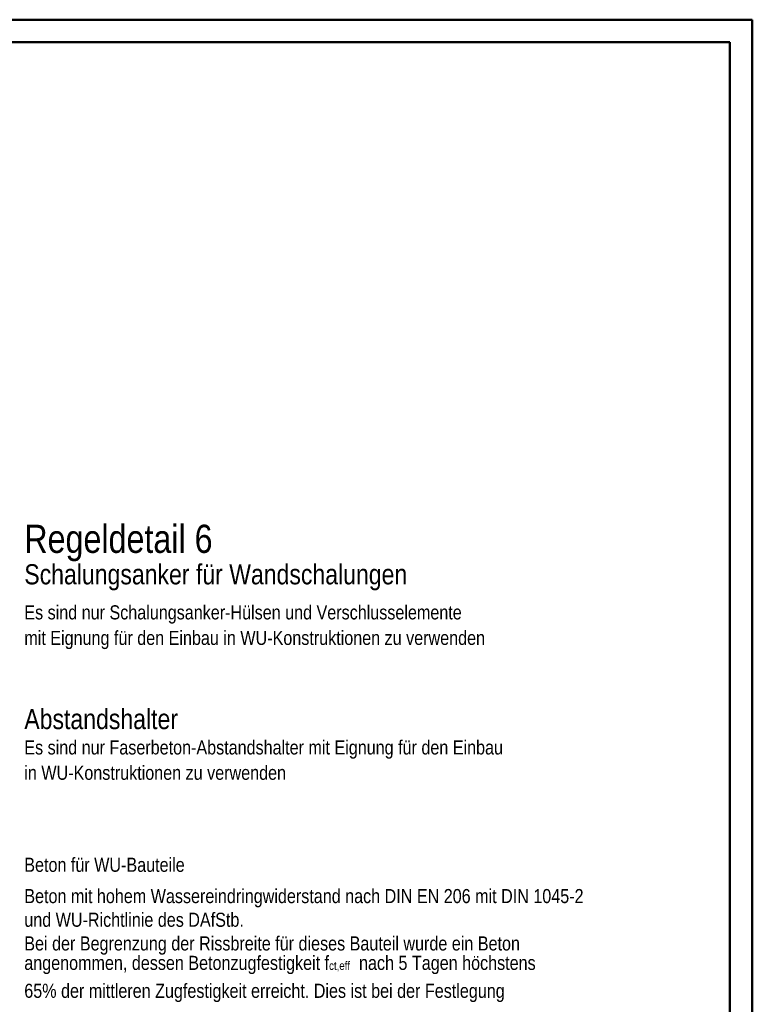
# Model space of a CAD drawing. Header units: millimetres. Extents: x -80 to 34, y 0 to 18.
# Tile 133 of 135: x 16.93 to 21.02, y 9.34 to 14.85. Entities that reach past the tile are written whole.
import ezdxf

# ---------------------------------------------------------------- set-up
doc = ezdxf.new("R2010")
doc.units = ezdxf.units.MM
doc.styles.add('Arial Narrow', font='ARIALN.TTF')

msp = doc.modelspace()

# ---------------------------------------------------------------- linework, layer by layer
at = {"color": 4, "linetype": 'Continuous', "lineweight": 50}
for p, q in [((21.025, 14.85), (0, 14.85)), ((21.025, 0), (21.025, 14.85)), ((20.9, 14.725), (0.5, 14.725)), ((20.9, 0.125), (20.9, 14.725))]:
    msp.add_line(p, q, dxfattribs=at)
at = {"color": 3, "linetype": 'Continuous', "lineweight": 25}
msp.add_line((20.9, 7.62394), (20.9, 9.724149), dxfattribs=at)

# ---------------------------------------------------------------- texts
at = {"color": 1, "lineweight": 70, "style": 'Arial Narrow'}
msp.add_text('Regeldetail 6', height=0.1575, dxfattribs=at).set_placement((16.952374, 11.866862))
at = {"color": 4, "lineweight": 50, "style": 'Arial Narrow'}
for s, p in [('Schalungsanker für Wandschalungen', (16.952374, 11.690882)), ('Abstandshalter', (16.952374, 10.880882))]:
    msp.add_text(s, height=0.1125, dxfattribs=at).set_placement(p)
at = {"color": 2, "lineweight": 35, "style": 'Arial Narrow'}
for s, p in [('Es sind nur Schalungsanker-Hülsen und Verschlusselemente', (16.952374, 11.49476)), ('mit Eignung für den Einbau in WU-Konstruktionen zu verwenden', (16.952374, 11.351957)), ('Es sind nur Faserbeton-Abstandshalter mit Eignung für den Einbau', (16.952374, 10.739132)), ('in WU-Konstruktionen zu verwenden', (16.952374, 10.597382)), ('Beton für WU-Bauteile', (16.952146, 10.082517)), ('Beton mit hohem Wassereindringwiderstand nach DIN EN 206 mit DIN 1045-2', (16.952374, 9.907518)), ('und WU-Richtlinie des DAfStb.', (16.952374, 9.775017)), ('Bei der Begrenzung der Rissbreite für dieses Bauteil wurde ein Beton', (16.952146, 9.642517)), ('65% der mittleren Zugfestigkeit erreicht. Dies ist bei der Festlegung', (16.952146, 9.377518))]:
    msp.add_text(s, height=0.07875, dxfattribs=at).set_placement(p)
at = {"color": 2, "lineweight": 35, "insert": (16.952146, 9.510018), "char_height": 0.07875, "attachment_point": 7, "line_spacing_factor": 0.9, "style": 'Arial Narrow'}
msp.add_mtext('angenommen, dessen Betonzugfestigkeit f{\\A1;\\H.6x;\\S^ ct,eff;}  nach 5 Tagen höchstens', dxfattribs=at)

doc.saveas('drawing.dxf')
